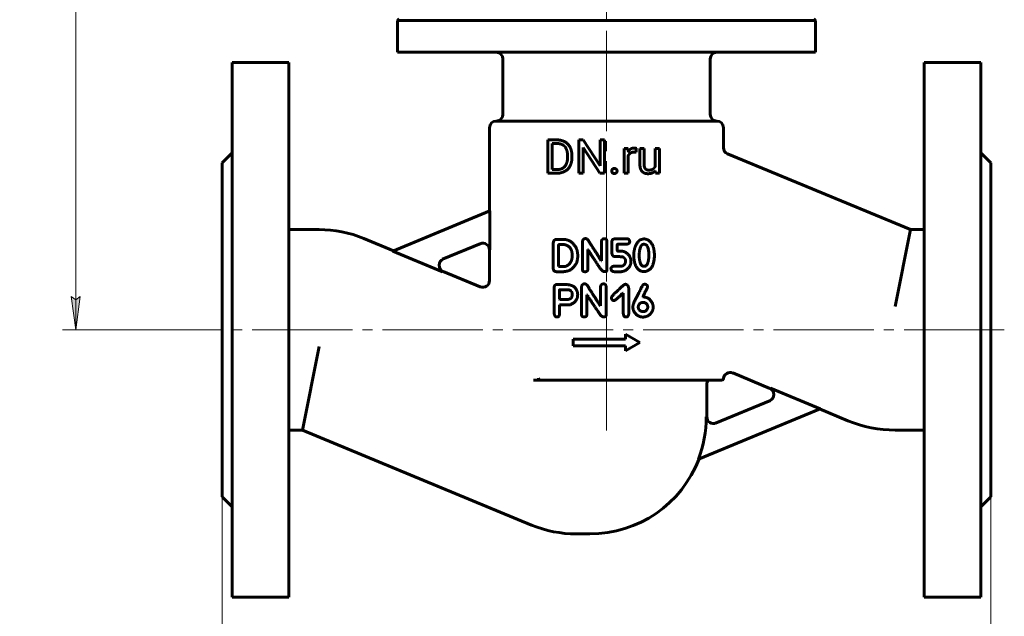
# Model space of a CAD drawing. Header units: millimetres. Extents: x 0 to 594, y 0 to 420.
# Tile 3 of 8: x 106 to 254, y 153 to 242. Entities that reach past the tile are written whole.
import ezdxf

# ---------------------------------------------------------------- set-up
doc = ezdxf.new("R2010")
doc.units = ezdxf.units.MM
for name, pattern in [('K5LT-1', [0]), ('K5LT_AXLED', [19.5, 15, -1.5, 1.5, -1.5]), ('K5LT_BASIC', [0]), ('K5LT_THIN', [0])]:
    doc.linetypes.add(name, pattern=pattern)
doc.layers.add('Системный слой', color=7, linetype='Continuous')
doc.layers.add('Системный слой (1)', color=7, linetype='Continuous', true_color=0x6c6c6c)
doc.styles.add('KDIMTEXTSTYLE', font='txt', dxfattribs={"width": 0.96, "oblique": 15, "height": 5})
doc.styles.add('KTEXTSTYLE', font='txt', dxfattribs={"width": 0.96, "height": 5})
doc.dimstyles.new('KDIMSTYLE (0.50)', dxfattribs={"dimtxt": 5, "dimasz": 1, "dimexe": 2, "dimexo": 0, "dimgap": 1, "dimtad": 1, "dimlfac": 2, "dimtxsty": 'KDIMTEXTSTYLE', "dimsah": 1, "dimcen": 0, "dimdle": 1, "dimadec": 0, "dimazin": 0, "dimtfac": 0.667, "dimtmove": 0, "dimatfit": 3, "dimfxl": 1, "dimtvp": 1, "dimtolj": 1, "dimtzin": 0, "dimarcsym": 0})

# ---------------------------------------------------------------- blocks, each defined once
blk = doc.blocks.new('U12')
at = {"layer": 'Системный слой (1)', "color": 143, "linetype": 'K5LT_BASIC', "lineweight": 60, "true_color": 0x33acca}
for p, q in [((157.8, 209.72), (162.22, 207.88)), ((169.68, 204.8), (175.22, 202.5))]:
    blk.add_line(p, q, dxfattribs=at)
blk = doc.blocks.new('U13')
at = {"layer": 'Системный слой (1)', "color": 143, "linetype": 'K5LT_BASIC', "lineweight": 60, "true_color": 0x33acca}
for p, q in [((218.52, 187.3), (212.98, 189.6)), ((230.22, 182.46), (225.98, 184.21))]:
    blk.add_line(p, q, dxfattribs=at)
blk = doc.blocks.new('U14')
at = {"layer": 'Системный слой (1)', "color": 143, "linetype": 'K5LT_BASIC', "lineweight": 60, "true_color": 0x33acca}
for p, q in [((176.6, 213.84), (176.6, 226.3)), ((176.6, 203.43), (176.6, 208.01))]:
    blk.add_line(p, q, dxfattribs=at)
blk = doc.blocks.new('D0')
at = {"layer": 'Системный слой (1)'}
for points in [[(141.6, 130.29), (141.1, 130.95), (141.6, 131.61), (136.6, 130.95)], [(246.6, 130.29), (251.6, 130.95), (246.6, 131.61), (247.1, 130.95)]]:
    blk.add_hatch(color=7, dxfattribs=at).paths.add_polyline_path(points)
at = {"layer": 'Системный слой (1)', "color": 7, "linetype": 'K5LT_THIN', "lineweight": 18, "true_color": 0xffffff}
for p, q in [((136.6, 171.05), (136.6, 128.95)), ((251.6, 171.05), (251.6, 128.95)), ((136.6, 130.95), (141.6, 131.61)), ((141.6, 131.61), (141.1, 130.95)), ((247.1, 130.95), (246.6, 131.61)), ((246.6, 131.61), (251.6, 130.95)), ((141.6, 130.29), (136.6, 130.95)), ((136.6, 130.95), (251.6, 130.95)), ((141.1, 130.95), (141.6, 130.29)), ((251.6, 130.95), (246.6, 130.29)), ((246.6, 130.29), (247.1, 130.95))]:
    blk.add_line(p, q, dxfattribs=at)
blk.add_wipeout([(188.56, 131.95), (188.56, 139.33), (199.2, 139.33), (199.2, 131.95)]).dxf.layer = 'Системный слой (1)'
at = {"layer": 'Системный слой (1)', "color": 7, "insert": (188.56, 138.54), "char_height": 5, "attachment_point": 1, "style": 'KTEXTSTYLE'}
blk.add_mtext('\\fArial|b0|c204|p34;\\H5.0;\\W1.000;\\Q15;\\fGOST Type AU|b0|i0|c204|p34;\\Q15;\\W0.960;230', dxfattribs=at)
blk = doc.blocks.new('KDIMARROW_01')
at = {"layer": 'Системный слой'}
blk.add_hatch(color=0, dxfattribs=at).paths.add_polyline_path([(0, 0), (-5, 0.66), (-4.5, 0), (-5, -0.66)])
at = {"layer": 'Системный слой', "color": 0, "linetype": 'K5LT_THIN', "lineweight": 18}
for p, q in [((-4.5, 0), (-5, 0.66)), ((-5, 0.66), (0, 0)), ((0, 0), (-5, -0.66)), ((-5, -0.66), (-4.5, 0))]:
    blk.add_line(p, q, dxfattribs=at)
at = {"layer": 'Системный слой (1)', "color": 0, "linetype": 'K5LT_THIN', "lineweight": 18}
blk.add_line((194.1, 196.05), (193.6, 196.05), dxfattribs=at)
blk = doc.blocks.new('D1')
at = {"layer": 'Системный слой (1)'}
for points in [[(115.37, 326.05), (114.71, 331.05), (114.05, 326.05), (114.71, 326.55)], [(114.71, 196.05), (115.37, 201.05), (114.71, 200.55), (114.05, 201.05)]]:
    blk.add_hatch(color=7, dxfattribs=at).paths.add_polyline_path(points)
at = {"layer": 'Системный слой (1)', "color": 7, "linetype": 'K5LT_THIN', "lineweight": 18, "true_color": 0xffffff}
for p, q in [((146.87, 331.05), (112.71, 331.05)), ((114.05, 326.05), (114.71, 331.05)), ((114.71, 331.05), (115.37, 326.05)), ((114.71, 331.05), (114.71, 196.05)), ((114.71, 326.55), (114.05, 326.05)), ((115.37, 326.05), (114.71, 326.55)), ((114.71, 196.05), (114.05, 201.05)), ((114.05, 201.05), (114.71, 200.55)), ((114.71, 200.55), (115.37, 201.05)), ((115.37, 201.05), (114.71, 196.05)), ((136.6, 196.05), (112.71, 196.05))]:
    blk.add_line(p, q, dxfattribs=at)
blk.add_wipeout([(113.71, 257.88), (106.33, 257.88), (106.33, 268.77), (113.71, 268.77)]).dxf.layer = 'Системный слой (1)'
at = {"layer": 'Системный слой (1)', "color": 7, "insert": (107.12, 257.88), "char_height": 5, "attachment_point": 1, "rotation": 90, "style": 'KTEXTSTYLE'}
blk.add_mtext('\\fArial|b0|c204|p34;\\H5.0;\\W1.000;\\Q15;\\fGOST Type AU|b0|i0|c204|p34;\\Q15;\\W0.960;270', dxfattribs=at)

msp = doc.modelspace()

# ---------------------------------------------------------------- linework, layer by layer
at = {"layer": 'Системный слой (1)', "color": 30, "linetype": 'K5LT_AXLED', "lineweight": 18, "true_color": 0xff8000}
for p, q in [((194.1019, 186.7983), (194.1019, 321.088)), ((253.6019, 196.0483), (134.6019, 196.0483)), ((194.1019, 181.0153), (194.1019, 190.5483))]:
    msp.add_line(p, q, dxfattribs=at)
at = {"layer": 'Системный слой (1)', "color": 143, "linetype": 'K5LT_BASIC', "lineweight": 60, "true_color": 0x33acca}
for p, q in [((162.8519, 242.338), (163.1019, 242.588)), ((162.8519, 237.588), (162.8519, 242.338)), ((162.8519, 242.338), (225.3519, 242.338)), ((225.3519, 242.338), (225.1019, 242.588)), ((225.3519, 237.588), (225.3519, 242.338)), ((162.8519, 237.588), (225.3519, 237.588)), ((138.1019, 236.0483), (146.6019, 236.0483)), ((138.1019, 236.0483), (138.1019, 156.0483)), ((146.6019, 236.0483), (146.6019, 156.0483)), ((178.6019, 228.2983), (178.6019, 236.588)), ((209.6019, 228.2983), (209.6019, 236.588)), ((250.1019, 236.0483), (241.6019, 236.0483)), ((241.6019, 236.0483), (241.6019, 156.0483)), ((250.1019, 236.0483), (250.1019, 156.0483)), ((177.6019, 227.2983), (210.6019, 227.2983)), ((211.6019, 223.3077), (211.6019, 226.2983)), ((185.317, 224.4705), (186.7275, 224.4705)), ((185.317, 219.4858), (185.317, 224.4705)), ((185.9777, 220.0233), (185.9777, 223.9296)), ((185.9777, 223.9296), (186.7275, 223.9296)), ((189.9472, 219.4858), (189.9472, 224.4705)), ((189.9472, 224.4705), (190.6079, 224.4705)), ((190.6079, 224.4705), (193.1277, 220.6156)), ((193.1277, 224.4705), (193.7816, 224.4705)), ((193.1277, 220.6156), (193.1277, 224.4705)), ((193.7816, 219.4858), (193.7816, 224.4705)), ((136.6019, 221.0483), (138.1019, 222.5483)), ((190.6079, 223.3305), (193.1174, 219.4858)), ((190.6079, 219.4858), (190.6079, 223.3305)), ((196.7305, 219.4858), (196.7305, 223.1901)), ((196.7305, 223.1901), (197.3467, 223.1901)), ((197.3467, 223.1901), (197.3592, 222.7666)), ((198.5176, 222.6218), (198.521, 223.2107)), ((199.0981, 220.8005), (199.0981, 223.1901)), ((199.0981, 223.1901), (199.7314, 223.1901)), ((199.7314, 220.7936), (199.7314, 223.1901)), ((201.3781, 223.1901), (202.0149, 223.1901)), ((201.3781, 220.4948), (201.3781, 223.1901)), ((202.0149, 219.4858), (202.0149, 223.1901)), ((251.6019, 221.0483), (250.1019, 222.5483)), ((136.6019, 221.0483), (136.6019, 171.0483)), ((188.2715, 221.8276), (188.2715, 222.1322)), ((188.9254, 221.8276), (188.9254, 222.1254)), ((197.3639, 219.4858), (197.3639, 222.1174)), ((239.5856, 211.0483), (212.2193, 222.3838)), ((251.6019, 221.0483), (251.6019, 171.0483)), ((185.317, 219.4858), (186.6659, 219.4858)), ((185.9777, 220.0233), (186.6659, 220.0233)), ((189.9472, 219.4858), (190.6079, 219.4858)), ((193.1174, 219.4858), (193.7816, 219.4858)), ((196.7305, 219.4858), (197.3639, 219.4858)), ((201.3958, 219.8523), (201.409, 219.4858)), ((201.409, 219.4858), (202.0149, 219.4858)), ((162.1259, 207.8437), (176.6663, 213.8665)), ((176.6663, 208.0419), (176.6663, 213.8665)), ((146.6019, 211.0483), (151.1047, 211.0483)), ((237.2981, 199.5483), (239.5856, 211.0483)), ((241.6019, 211.0483), (239.5856, 211.0483)), ((186.5191, 209.5597), (186.6389, 209.5666)), ((186.6389, 209.5666), (187.779, 209.5666)), ((190.4979, 205.0988), (190.4979, 209.2379)), ((193.3497, 206.4032), (193.3497, 209.2174)), ((194.1679, 204.9858), (194.1679, 209.2379)), ((194.9046, 207.646), (194.9046, 209.1831)), ((195.3667, 209.6624), (197.0957, 209.683)), ((162.1259, 207.8437), (169.578, 204.7569)), ((175.2802, 208.9628), (169.5888, 206.6053)), ((186.1459, 205.157), (186.1459, 209.1112)), ((186.9334, 205.5371), (186.9436, 208.7689)), ((186.9813, 208.8065), (187.7242, 208.8065)), ((191.2956, 205.0988), (191.2956, 208.0568)), ((191.2956, 208.0568), (191.3332, 208.0568)), ((195.7125, 207.9746), (195.7125, 208.8202)), ((195.7502, 208.8579), (197.058, 208.8579)), ((195.8461, 207.8206), (196.3664, 207.8206)), ((188.9601, 207.0948), (188.9601, 207.3241)), ((193.312, 206.4032), (193.3497, 206.4032)), ((196.9416, 206.1499), (196.9416, 206.4169)), ((197.7495, 206.2252), (197.7495, 206.3998)), ((198.9912, 207.1222), (199.0083, 207.509)), ((201.2645, 207.2146), (201.2645, 207.2317)), ((186.5807, 204.7565), (187.6283, 204.7565)), ((186.9334, 205.5371), (186.971, 205.5165)), ((186.971, 205.5165), (187.7242, 205.5165)), ((193.7331, 204.7633), (193.8632, 204.7633)), ((195.175, 205.5713), (196.25, 205.5713)), ((195.2332, 204.7565), (196.2877, 204.7565)), ((199.6554, 205.5679), (199.8231, 205.5679)), ((186.2508, 202.4061), (186.268, 198.6984)), ((186.6856, 202.8512), (187.7127, 202.8512)), ((187.1033, 202.0638), (188.4727, 202.0638)), ((190.3656, 198.3321), (190.3656, 202.4712)), ((193.2174, 199.6365), (193.2174, 202.4506)), ((194.0356, 198.2191), (194.0356, 202.4712)), ((197.4187, 198.428), (197.4187, 202.3069)), ((187.0862, 200.6362), (187.1238, 200.5985)), ((187.1238, 200.5985), (188.168, 200.5985)), ((191.1633, 198.3321), (191.1633, 201.2901)), ((191.1633, 201.2901), (191.2009, 201.2901)), ((195.19, 200.4308), (195.2447, 200.4308)), ((196.5388, 201.5571), (196.6142, 201.5571)), ((196.6142, 198.4656), (196.6142, 201.5571)), ((199.5539, 200.9717), (199.5539, 200.9888)), ((199.5539, 200.9717), (199.571, 200.9717)), ((187.0862, 199.8179), (188.6816, 199.8179)), ((187.0862, 198.4519), (187.0862, 199.8179)), ((193.1797, 199.6365), (193.2174, 199.6365)), ((198.8589, 199.3968), (198.8589, 199.5064)), ((199.5916, 200.1637), (199.7045, 200.1637)), ((200.266, 199.3592), (200.266, 199.4687)), ((193.6008, 197.9966), (193.7309, 197.9966)), ((189.1019, 194.6706), (196.9369, 194.6706)), ((189.1019, 193.6706), (189.1019, 194.6706)), ((196.9369, 195.4206), (199.1019, 194.1706)), ((196.9369, 194.6706), (196.9369, 195.4206)), ((151.1047, 193.5483), (148.6183, 181.0483)), ((189.1019, 193.6706), (196.9369, 193.6706)), ((196.9369, 192.9206), (199.1019, 194.1706)), ((196.9369, 192.9206), (196.9369, 193.6706)), ((184.0094, 188.5483), (183.1779, 188.5483)), ((184.0094, 188.5483), (183.9178, 188.7983)), ((184.1534, 188.5483), (184.0094, 188.5483)), ((184.1534, 188.5483), (211.2808, 188.5483)), ((211.2808, 188.5483), (211.3584, 188.5483)), ((209.1019, 183.0153), (209.1019, 188.0483)), ((226.078, 184.253), (218.6259, 187.3397)), ((226.078, 184.253), (207.8418, 176.6993)), ((210.4141, 182.0944), (218.6151, 185.4913)), ((209.0292, 183.0153), (209.1019, 183.0153)), ((146.6019, 181.0483), (148.6183, 181.0483)), ((148.6183, 181.0483), (182.9023, 166.8474)), ((241.6019, 181.0483), (237.2981, 181.0483)), ((136.6019, 171.0483), (138.1019, 169.5483)), ((251.6019, 171.0483), (250.1019, 169.5483)), ((189.5992, 165.5153), (191.6019, 165.5153)), ((138.1019, 156.0483), (146.6019, 156.0483)), ((250.1019, 156.0483), (241.6019, 156.0483))]:
    msp.add_line(p, q, dxfattribs=at)
for centre, radius, start, end in [((177.6019, 236.588), 1, 0, 90), ((210.6019, 236.588), 1, 90, 180), ((177.6019, 228.2983), 1, 270, 0), ((210.6019, 228.2983), 1, 180, 270), ((177.6019, 226.2983), 1, 90, 180), ((210.6019, 226.2983), 1, 0, 90), ((212.6019, 223.3077), 1, 180, 247.5), ((151.1047, 193.5483), 17.5, 67.5, 90), ((175.6019, 208.0137), 1, 0, 112.5), ((170.0635, 205.7196), 1, 112.5, 247.5), ((175.6019, 203.4255), 1, 247.5, 0), ((209.6019, 188.0483), 0.5, 90, 180), ((211.3584, 188.7983), 0.25, 270, 354.161789), ((212.6019, 188.6712), 1, 67.5, 173.283691), ((218.1404, 186.3771), 1, 292.5, 67.5), ((191.6019, 183.0153), 17.4248, 338.74788, 359.996638), ((210.1014, 183.0472), 1, 181.829678, 292.5), ((237.2981, 199.5483), 18.5, 247.5, 270), ((191.6019, 183.0153), 17.5, 270, 338.983093), ((189.5992, 183.0153), 17.5, 247.5, 270)]:
    msp.add_arc(centre, radius, start, end, dxfattribs=at)
for points in [[(188.9254, 222.1254), (188.9254, 222.6663), (188.6104, 223.5325), (188.025, 224.1453), (187.2171, 224.4705), (186.7275, 224.4705)], [(188.2715, 222.1322), (188.2715, 222.5602), (188.0661, 223.2278), (187.669, 223.69), (187.0972, 223.9296), (186.7275, 223.9296)], [(198.2403, 223.2586), (197.939, 223.2586), (197.7216, 223.1302)], [(198.2095, 222.6492), (198.2985, 222.6492), (198.4388, 222.6389), (198.5176, 222.6218)], [(198.3978, 223.2432), (198.3087, 223.2586), (198.2403, 223.2586)], [(198.521, 223.2107), (198.4868, 223.2278), (198.3978, 223.2432)], [(186.6659, 219.4858), (187.1862, 219.4858), (188.0182, 219.8111), (188.6104, 220.4205), (188.9254, 221.2866), (188.9254, 221.8276)], [(186.6659, 220.0233), (187.1999, 220.0233), (187.912, 220.4718), (188.2715, 221.2832), (188.2715, 221.8276)], [(194.9897, 220.0935), (194.8887, 219.9822), (194.8887, 219.8213)], [(194.8887, 219.8213), (194.8887, 219.6639), (194.9897, 219.5543)], [(195.2824, 220.2048), (195.0907, 220.2048), (194.9897, 220.0935)], [(194.9897, 219.5543), (195.0907, 219.4447), (195.2824, 219.4447)], [(195.5751, 220.0935), (195.4741, 220.2048), (195.2824, 220.2048)], [(195.2824, 219.4447), (195.4741, 219.4447), (195.5751, 219.5543)], [(195.6761, 219.8213), (195.6761, 219.9822), (195.5751, 220.0935)], [(195.5751, 219.5543), (195.6761, 219.6639), (195.6761, 219.8213)], [(199.0981, 220.8005), (199.0981, 220.4307), (199.1854, 220.1671)], [(199.1854, 220.1671), (199.2727, 219.9035), (199.4336, 219.7392)], [(199.4336, 219.7392), (199.5945, 219.5748), (199.8187, 219.4961)], [(199.7879, 220.3811), (199.7314, 220.5437), (199.7314, 220.7936)], [(200.1611, 219.9925), (200.0395, 220.0302), (199.8444, 220.2185), (199.7879, 220.3811)], [(199.8187, 219.4961), (200.0429, 219.4173), (200.3134, 219.4173)], [(200.4127, 219.9549), (200.2826, 219.9549), (200.1611, 219.9925)], [(200.3134, 219.4173), (200.7105, 219.4173), (200.9879, 219.5457)], [(201.0529, 220.1106), (200.8167, 219.9549), (200.4127, 219.9549)], [(200.9879, 219.5457), (201.2334, 219.6594), (201.3958, 219.8523)], [(201.3781, 220.4948), (201.2724, 220.2554), (201.0529, 220.1106)], [(186.5191, 209.5597), (186.2076, 209.546), (186.1459, 209.1112)], [(189.549, 208.3307), (188.8334, 209.5666), (187.779, 209.5666)], [(190.9532, 209.7104), (190.58, 209.7104), (190.4979, 209.2379)], [(191.6208, 209.0256), (191.2956, 209.7104), (190.9532, 209.7104)], [(193.805, 209.6932), (193.3497, 209.6932), (193.3497, 209.2174)], [(194.1679, 209.2379), (194.1679, 209.6932), (193.805, 209.6932)], [(195.3667, 209.6624), (194.9046, 209.6624), (194.9046, 209.1831)], [(197.058, 208.8579), (197.5749, 208.9092), (197.5749, 209.2619)], [(197.5578, 209.279), (197.5578, 209.683), (197.0957, 209.683)], [(197.5749, 209.2619), (197.5749, 209.279), (197.5578, 209.279)], [(199.1761, 209.5255), (198.8166, 209.3372), (198.5068, 208.7278)], [(199.6759, 209.6556), (199.3609, 209.6008), (199.1761, 209.5255)], [(201.0796, 208.5464), (200.5832, 209.6556), (199.6759, 209.6556)], [(186.9813, 208.8065), (186.9436, 208.7997), (186.9436, 208.7689)], [(188.0084, 208.7689), (187.8303, 208.8065), (187.7242, 208.8065)], [(188.9601, 207.3241), (188.9601, 208.3889), (188.0084, 208.7689)], [(189.7955, 207.0948), (189.7955, 207.8479), (189.549, 208.3307)], [(191.3332, 208.0568), (191.7954, 207.2762), (192.9115, 205.6261)], [(193.312, 206.4032), (192.3945, 207.8548), (191.6208, 209.0256)], [(195.7125, 208.8202), (195.7125, 208.8511), (195.7502, 208.8579)], [(195.8461, 207.8206), (195.7125, 207.8206), (195.7125, 207.9746)], [(197.5168, 207.129), (196.9621, 207.8206), (196.3664, 207.8206)], [(198.5068, 208.7278), (198.1969, 208.1184), (198.1764, 207.2694)], [(199.693, 208.8613), (199.111, 208.8613), (199.0083, 207.509)], [(200.4325, 207.2317), (200.4325, 208.8613), (199.693, 208.8613)], [(201.2645, 207.2317), (201.2645, 207.8343), (201.0796, 208.5464)], [(187.7242, 205.5165), (188.313, 205.5165), (188.7684, 206.2218)], [(188.4637, 204.9105), (189.7955, 205.6089), (189.7955, 207.0948)], [(188.7684, 206.2218), (188.9601, 206.571), (188.9601, 207.0948)], [(194.9046, 207.646), (194.9046, 207.0126), (195.4044, 207.0126)], [(195.4044, 207.0126), (196.5376, 207.0092), (196.5376, 206.9544)], [(196.5376, 206.9544), (196.9416, 206.7113), (196.9416, 206.4169)], [(196.8834, 204.9003), (197.7495, 205.4343), (197.7495, 206.2252)], [(197.7495, 206.3998), (197.7495, 206.6668), (197.5168, 207.129)], [(198.1764, 207.2694), (198.1764, 206.5573), (198.3784, 205.8657)], [(198.9912, 207.1222), (199.0665, 205.5679), (199.6554, 205.5679)], [(199.8231, 205.5679), (200.2237, 205.5679), (200.3949, 206.5847)], [(200.0799, 204.8284), (201.2645, 205.2289), (201.2645, 207.2146)], [(200.3949, 206.5847), (200.4325, 207.04), (200.4325, 207.2317)], [(186.1459, 205.157), (186.1631, 204.8078), (186.5807, 204.7565)], [(187.6283, 204.7565), (187.933, 204.7565), (188.4637, 204.9105)], [(190.4979, 205.0988), (190.4979, 204.7496), (190.8779, 204.7496)], [(190.8779, 204.7496), (191.2956, 204.7496), (191.2956, 205.0988)], [(192.9115, 205.6261), (193.4661, 204.7633), (193.7331, 204.7633)], [(193.8632, 204.7633), (194.1679, 204.7633), (194.1679, 204.9858)], [(195.175, 205.5713), (194.771, 205.5028), (194.771, 205.2084)], [(194.771, 205.2084), (194.771, 204.7941), (195.2332, 204.7565)], [(196.9416, 206.1499), (196.7499, 205.5713), (196.25, 205.5713)], [(196.2877, 204.7565), (196.4417, 204.7565), (196.8834, 204.9003)], [(198.3784, 205.8657), (198.82, 204.7736), (199.6759, 204.7736)], [(199.6759, 204.7736), (199.9156, 204.7736), (200.0799, 204.8284)], [(186.6856, 202.8512), (186.3467, 202.8512), (186.2508, 202.4061)], [(187.1033, 202.0638), (187.0657, 202.057), (187.0657, 202.0227)], [(187.0657, 202.0227), (187.0862, 200.8827), (187.0862, 200.6362)], [(189.4091, 202.3274), (188.9931, 202.8615), (187.7127, 202.8512)], [(188.9863, 201.3791), (188.9863, 201.8344), (188.4727, 202.0638)], [(189.784, 201.2832), (189.825, 201.7933), (189.4091, 202.3274)], [(190.8209, 202.9436), (190.4477, 202.9436), (190.3656, 202.4712)], [(191.4885, 202.2589), (191.1633, 202.9436), (190.8209, 202.9436)], [(193.1797, 199.6365), (192.2622, 201.0881), (191.4885, 202.2589)], [(193.6727, 202.9265), (193.2174, 202.9265), (193.2174, 202.4506)], [(194.0356, 202.4712), (194.0356, 202.9265), (193.6727, 202.9265)], [(195.9774, 202.1015), (194.8339, 201.1086), (194.8339, 200.8245)], [(196.9154, 202.8683), (196.686, 202.8683), (195.9774, 202.1015)], [(197.4187, 202.3069), (197.3228, 202.8683), (196.9154, 202.8683)], [(199.6669, 202.8478), (199.5128, 202.8478), (198.6535, 200.9888)], [(199.8346, 202.8855), (199.7867, 202.8855), (199.6669, 202.8478)], [(199.6669, 201.2729), (200.2489, 202.3753), (200.2489, 202.4917)], [(200.2489, 202.4917), (200.2489, 202.8101), (199.8346, 202.8855)], [(188.168, 200.5985), (188.9863, 200.5985), (188.9863, 201.3791)], [(188.6816, 199.8179), (189.784, 200.2972), (189.784, 201.2832)], [(191.2009, 201.2901), (191.6631, 200.5095), (192.7792, 198.8593)], [(194.8339, 200.8245), (194.9263, 200.4308), (195.19, 200.4308)], [(195.2447, 200.4308), (195.4193, 200.4342), (196.5388, 201.5571)], [(198.6535, 200.9888), (198.0338, 199.9515), (198.0338, 199.4345)], [(199.5539, 200.9888), (199.5539, 201.0333), (199.6669, 201.2729)], [(200.9987, 199.9378), (200.557, 200.9717), (199.571, 200.9717)], [(192.7792, 198.8593), (193.3338, 197.9966), (193.6008, 197.9966)], [(198.0338, 199.4345), (198.0338, 199.3455), (198.1263, 198.9621)], [(198.1263, 198.9621), (198.6227, 197.9692), (199.5539, 197.9692)], [(198.8966, 199.7152), (198.8589, 199.6399), (198.8589, 199.5064)], [(198.8589, 199.3968), (198.8589, 199.0545), (199.3108, 198.8148)], [(199.5916, 200.1637), (199.0678, 200.1637), (198.8966, 199.7152)], [(199.571, 198.7772), (200.0948, 198.7772), (200.266, 199.3592)], [(200.266, 199.4687), (200.266, 199.9857), (199.7045, 200.1637)], [(200.4543, 198.25), (201.0911, 198.7464), (201.0911, 199.4893)], [(201.0911, 199.4893), (201.0534, 199.7837), (200.9987, 199.9378)], [(186.268, 198.6984), (186.268, 197.976), (186.6856, 197.976)], [(186.6856, 197.976), (187.0417, 197.976), (187.0862, 198.4519)], [(190.3656, 198.3321), (190.3656, 197.9829), (190.7456, 197.9829)], [(190.7456, 197.9829), (191.1633, 197.9829), (191.1633, 198.3321)], [(193.7309, 197.9966), (194.0356, 197.9966), (194.0356, 198.2191)], [(196.6142, 198.4656), (196.6758, 197.9589), (197.0079, 197.976)], [(197.0079, 197.976), (197.3776, 197.976), (197.4187, 198.428)], [(199.3108, 198.8148), (199.5128, 198.7772), (199.571, 198.7772)], [(199.5539, 197.9692), (200.0332, 197.9692), (200.4543, 198.25)]]:
    msp.add_open_spline(points, degree=2, dxfattribs=at)
for points, degree, knots in [([(197.7216, 223.1302), (197.5042, 223.0018), (197.3615, 222.7704), (197.3592, 222.7666)], 2, [0, 0, 0, 1.96727517, 2, 2, 2]), ([(197.3639, 222.1174), (197.4293, 222.2735), (197.6549, 222.5123), (197.9904, 222.6492), (198.2095, 222.6492)], 2, [0, 0, 0, 0.95729969, 1.97864985, 3, 3, 3]), ([(183.9178, 188.7983), (183.9283, 188.7696), (183.9475, 188.7283), (183.9805, 188.6756), (184.0104, 188.6359), (184.0447, 188.6003), (184.0774, 188.575), (184.1025, 188.5609), (184.1275, 188.551), (184.1435, 188.5483), (184.1534, 188.5483)], 3, [0, 0, 0, 0, 2.52309281, 3.62874958, 4.99007656, 6.59698511, 7.89900744, 8.91018271, 9.62382398, 11, 11, 11, 11])]:
    msp.add_open_spline(points, degree=degree, knots=knots, dxfattribs=at)
at = {"layer": 'Системный слой (1)', "color": 7, "linetype": 'K5LT-1'}
for points, knots in [([(175.2802, 208.9628), (175.2969, 208.9697), (175.331, 208.9828), (175.4007, 209.0052), (175.4559, 209.0181), (175.5125, 209.028), (175.5543, 209.0339), (175.6346, 209.0404), (175.7004, 209.0398), (175.7866, 209.0332), (175.8347, 209.0261), (175.8815, 209.0161), (175.894, 209.0133), (175.9182, 209.0074), (175.9661, 208.9943), (176.0374, 208.9697), (176.1141, 208.9352), (176.1828, 208.8971), (176.2409, 208.8594), (176.3043, 208.8117), (176.3714, 208.7518), (176.431, 208.6868), (176.4784, 208.6255), (176.515, 208.5712), (176.5476, 208.515), (176.5761, 208.4579), (176.6007, 208.3996), (176.6214, 208.3399), (176.6375, 208.2823), (176.6499, 208.2253), (176.6585, 208.1706), (176.6635, 208.121), (176.6659, 208.0785), (176.6663, 208.054), (176.6663, 208.0419)], [0, 0, 0, 0, 0.44560299, 0.89120598, 1.78241197, 1.82991348, 2.29633266, 2.81325021, 3.79658694, 3.89893904, 4.92731299, 4.98102657, 5.06764193, 5.24087265, 5.58733409, 6.28025698, 7.08038581, 7.63925515, 8.19812448, 8.77234256, 9.57517325, 10.39265206, 10.92274818, 11.4662371, 11.99021687, 12.5100533, 13.02289712, 13.53574093, 14.05179392, 14.48276774, 14.96186969, 15.40275129, 15.70137564, 16, 16, 16, 16]), ([(169.5888, 206.6053), (169.5733, 206.5989), (169.5426, 206.5853), (169.4961, 206.5619), (169.4499, 206.5355), (169.3888, 206.4961), (169.3199, 206.4435), (169.2408, 206.3692), (169.1708, 206.2879), (169.1222, 206.2169), (169.082, 206.1485), (169.052, 206.0887), (169.0229, 206.0162), (169.0021, 205.9526), (168.9905, 205.9071), (168.9804, 205.86), (168.9687, 205.7933), (168.9607, 205.6865), (168.967, 205.5614), (168.9832, 205.471), (168.9999, 205.4062), (169.0168, 205.3496), (169.0428, 205.2821), (169.0761, 205.2134), (169.1035, 205.165), (169.1388, 205.1097), (169.1839, 205.0484), (169.247, 204.9779), (169.3165, 204.9138), (169.3931, 204.8554), (169.464, 204.8116), (169.5268, 204.7792), (169.5608, 204.764), (169.578, 204.7569)], [0, 0, 0, 0, 0.40621573, 0.81243146, 1.25273358, 1.6930357, 2.56569301, 3.34461157, 4.31070568, 5.1523579, 5.41982747, 6.22713775, 6.76589697, 7.30465619, 7.84341541, 7.89877447, 8.4670517, 9.47656257, 10.4823611, 11.48533097, 11.68925769, 12.09711113, 12.91281801, 13.43313366, 13.93997148, 14.25506818, 15.0165978, 15.77693311, 16.53726843, 17.29760374, 18.1001858, 18.5500929, 19, 19, 19, 19]), ([(218.6151, 185.4913), (218.6306, 185.4977), (218.6613, 185.5113), (218.7078, 185.5348), (218.754, 185.5612), (218.815, 185.6005), (218.884, 185.6532), (218.9631, 185.7274), (219.0331, 185.8087), (219.0816, 185.8798), (219.1219, 185.9482), (219.1519, 186.008), (219.181, 186.0804), (219.2018, 186.1441), (219.2134, 186.1896), (219.2235, 186.2366), (219.2352, 186.3033), (219.2432, 186.4102), (219.2368, 186.5353), (219.2207, 186.6257), (219.204, 186.6904), (219.1871, 186.7471), (219.1611, 186.8145), (219.1278, 186.8833), (219.1003, 186.9316), (219.0651, 186.9869), (219.0199, 187.0482), (218.9568, 187.1187), (218.8874, 187.1829), (218.8107, 187.2412), (218.7399, 187.2851), (218.677, 187.3174), (218.6431, 187.3326), (218.6259, 187.3397)], [0, 0, 0, 0, 0.40621573, 0.81243146, 1.25273358, 1.6930357, 2.56569301, 3.34461157, 4.31070568, 5.1523579, 5.41982747, 6.22713775, 6.76589697, 7.30465619, 7.84341541, 7.89877447, 8.4670517, 9.47656257, 10.4823611, 11.48533097, 11.68925769, 12.09711113, 12.91281801, 13.43313366, 13.93997148, 14.25506818, 15.0165978, 15.77693311, 16.53726843, 17.29760374, 18.1001858, 18.5500929, 19, 19, 19, 19]), ([(209.6624, 182.0861), (209.6435, 182.0934), (209.597, 182.1132), (209.5273, 182.1492), (209.4586, 182.1927), (209.3908, 182.2433), (209.3234, 182.3031), (209.2633, 182.3684), (209.2158, 182.4295), (209.1791, 182.4836), (209.1464, 182.5397), (209.1178, 182.5967), (209.0932, 182.6549), (209.0723, 182.7144), (209.0561, 182.7719), (209.0436, 182.8289), (209.0348, 182.8836), (209.0297, 182.9335), (209.0272, 182.9767), (209.0267, 183.0018), (209.0267, 183.0143)], [0, 0, 0, 0, 0.49356269, 1.23390671, 1.9130822, 2.47839187, 3.29616779, 4.11230639, 4.64148815, 5.18422567, 5.70731783, 6.22650208, 6.73853137, 7.25056065, 7.76561942, 8.19679887, 8.67533274, 9.11598914, 9.42278527, 9.72958141, 9.72958141, 9.72958141, 9.72958141]), ([(209.6624, 182.0861), (209.6829, 182.078), (209.735, 182.0597), (209.7906, 182.0452), (209.8486, 182.0332), (209.8953, 182.0254), (209.9611, 182.019), (210.0204, 182.017), (210.0989, 182.0187), (210.1752, 182.027), (210.2525, 182.0423), (210.3079, 182.0566), (210.362, 182.0739), (210.397, 182.0873), (210.4141, 182.0944)], [0, 0, 0, 0, 0.60170188, 1.5042547, 1.56416023, 2.21721795, 2.79208557, 3.3669532, 3.83291786, 4.93110842, 5.4555023, 5.97989617, 6.48994809, 7, 7, 7, 7])]:
    msp.add_open_spline(points, degree=3, knots=knots, dxfattribs=at)

# ---------------------------------------------------------------- block references
at = {"layer": 'Системный слой (1)'}
for name in ['U14', 'U12', 'U13']:
    msp.add_blockref(name, (0, 0), dxfattribs=at)

# ---------------------------------------------------------------- next in the draw order: dimensions: what is measured, and where the dimension line sits
at = {"layer": 'Системный слой (1)', "color": 7}
dim = msp.add_linear_dim(base=(114.7093, 331.0483), p1=(136.6019, 196.0483), p2=(146.8681, 331.0483), angle=90, dimstyle='KDIMSTYLE (0.50)', override={"dimexo": 0, "dimpost": '\\fGOST Type AU|b0|c204|p34;\\H5.0;\\W0.960;\\Q15;<>', "dimblk1": 'KDIMARROW_01', "dimblk2": 'KDIMARROW_01', "dimse1": 0, "dimse2": 0, "dimclrt": 7, "dimtol": 1, "dimtp": 0, "dimtm": 0, "dimtdec": 5, "dimtolj": 1}, dxfattribs=at)
dim.commit()
dim.dimension.update_dxf_attribs({"geometry": 'D1', "text_midpoint": (114.7093, 263.5483), "dimtype": 160})
dim = msp.add_linear_dim(base=(136.6019, 130.951), p1=(251.6019, 171.0483), p2=(136.6019, 171.0483), dimstyle='KDIMSTYLE (0.50)', override={"dimexo": 0, "dimpost": '\\fGOST Type AU|b0|c204|p34;\\H5.0;\\W0.960;\\Q15;<>', "dimblk1": 'KDIMARROW_01', "dimblk2": 'KDIMARROW_01', "dimse1": 0, "dimse2": 0, "dimclrt": 7, "dimtol": 1, "dimtp": 0, "dimtm": 0, "dimtdec": 5, "dimtolj": 1}, dxfattribs=at)
dim.commit()
dim.dimension.update_dxf_attribs({"geometry": 'D0', "text_midpoint": (194.1019, 130.951), "dimtype": 160})

doc.saveas('drawing.dxf')
